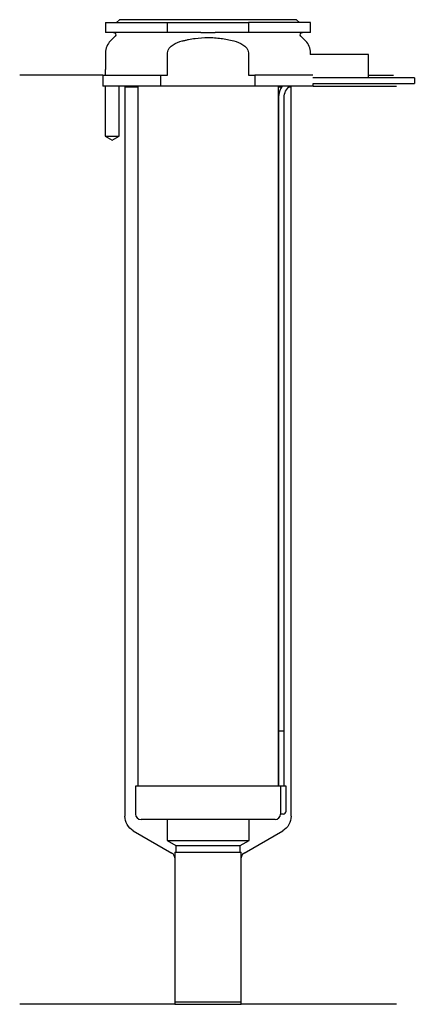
# Model space of a CAD drawing. Header units: millimetres. Extents: x 24 to 95, y 107 to 284.
import ezdxf

# ---------------------------------------------------------------- set-up
doc = ezdxf.new("R2010")
doc.units = ezdxf.units.MM
for name, color, linetype in [('201', 7, 'Continuous'), ('30', 7, 'Continuous'), ('32', 7, 'Continuous')]:
    doc.layers.add(name, color=color, linetype=linetype)

msp = doc.modelspace()

# ---------------------------------------------------------------- linework, layer by layer
at = {"layer": '201', "color": 113}
for p, q in [((38.53, 274.31), (23.53, 274.31)), ((38.53, 274.31), (38.53, 272.31)), ((86.53, 274.31), (90.99, 274.31)), ((38.98, 272.31), (38.98, 263.31)), ((41.48, 263.31), (41.48, 272.31)), ((42.43, 272.31), (42.53, 272.21)), ((42.53, 272.21), (44.83, 272.21)), ((42.53, 272.21), (42.53, 140.6)), ((70.23, 272.21), (70.84, 272.21)), ((72.15, 272.21), (72.53, 272.21)), ((72.53, 272.21), (72.63, 272.31)), ((72.53, 140.6), (72.53, 272.21)), ((76.53, 272.31), (91.53, 272.31)), ((38.98, 263.31), (40.23, 262.59)), ((40.23, 262.59), (41.48, 263.31)), ((44.03, 138), (51.02, 133.97)), ((64.03, 133.97), (71.03, 138)), ((51.52, 133.1), (51.52, 106.68)), ((63.53, 106.68), (63.53, 133.1)), ((51.52, 106.68), (23.53, 106.68)), ((51.52, 106.68), (63.53, 106.68)), ((91.53, 106.68), (63.53, 106.68))]:
    msp.add_line(p, q, dxfattribs=at)
at = {"layer": '201', "color": 113, "extrusion": (0, 0, -1)}
for centre, start, end in [((-45.53, 140.6), 300, 360), ((-69.53, 140.6), 180, 240)]:
    msp.add_arc(centre, 3, start, end, dxfattribs=at)
at = {"layer": '201', "color": 113}
for centre, start, end in [((50.52, 133.1), 0, 60), ((64.53, 133.1), 120, 180)]:
    msp.add_arc(centre, 1, start, end, dxfattribs=at)
at = {"layer": '30', "color": 113}
for p, q in [((41.53, 284.31), (41.03, 283.81)), ((73.53, 284.31), (41.53, 284.31)), ((74.03, 283.81), (73.53, 284.31)), ((39.03, 283.81), (39.03, 282.01)), ((39.03, 283.81), (50.23, 283.81)), ((50.23, 283.81), (64.82, 283.81)), ((50.23, 282.01), (50.23, 283.81)), ((76.03, 283.81), (64.82, 283.81)), ((64.82, 283.81), (64.82, 282.01)), ((76.03, 282.01), (76.03, 283.81)), ((50.23, 282.01), (39.03, 282.01)), ((40.76, 281.33), (39.9, 280.48)), ((56.22, 282.01), (50.23, 282.01)), ((64.82, 282.01), (58.83, 282.01)), ((76.03, 282.01), (64.82, 282.01)), ((75.15, 280.48), (74.29, 281.33)), ((39.03, 278.35), (39.03, 275.31)), ((50.23, 274.31), (50.23, 278.35)), ((64.82, 278.35), (64.82, 274.31)), ((76.03, 278.01), (76.03, 278.35)), ((38.53, 274.31), (49.04, 274.31)), ((38.53, 274.31), (38.53, 272.31)), ((38.98, 275.31), (38.98, 274.31)), ((38.98, 275.31), (39.03, 275.31)), ((49.04, 274.31), (50.23, 274.31)), ((49.04, 272.31), (49.04, 274.31)), ((64.82, 274.31), (66.01, 274.31)), ((76.48, 274.31), (66.01, 274.31)), ((66.01, 274.31), (66.01, 272.31)), ((94.78, 273.81), (86.53, 273.81)), ((94.78, 273.81), (94.78, 272.81)), ((49.04, 272.31), (38.53, 272.31)), ((38.98, 272.31), (38.98, 263.31)), ((41.48, 263.31), (41.48, 272.31)), ((44.83, 272.31), (44.83, 146.01)), ((66.01, 272.31), (49.04, 272.31)), ((76.53, 272.31), (66.01, 272.31)), ((70.23, 146.01), (70.23, 272.31)), ((76.53, 272.81), (94.78, 272.81)), ((76.53, 272.31), (76.53, 272.81)), ((70.28, 270.31), (70.28, 156.01)), ((71.28, 156.01), (71.28, 270.31)), ((38.98, 263.31), (41.48, 263.31)), ((70.28, 156.01), (71.28, 156.01)), ((70.28, 156.01), (70.28, 146.01)), ((70.28, 156.01), (71.28, 156.01)), ((71.28, 146.01), (71.28, 156.01)), ((44.43, 146.01), (44.43, 141.01)), ((70.6, 146.01), (44.43, 146.01)), ((70.6, 146.01), (70.6, 141.51)), ((71.63, 146.01), (70.6, 146.01)), ((71.63, 141.51), (71.63, 146.01)), ((71.13, 141.01), (70.62, 141.01)), ((69.63, 140.01), (45.43, 140.01)), ((50.13, 140.01), (50.13, 136.23)), ((64.93, 136.23), (64.93, 140.01)), ((50.13, 136.23), (64.93, 136.23)), ((50.13, 136.23), (51.72, 135.31)), ((51.72, 135.31), (63.33, 135.31)), ((51.72, 135.31), (51.72, 134.11)), ((63.33, 135.31), (64.93, 136.23)), ((63.33, 134.11), (63.33, 135.31)), ((51.52, 134.11), (63.53, 134.11)), ((51.52, 134.11), (51.52, 107.11)), ((63.53, 107.11), (63.53, 134.11)), ((51.52, 107.11), (63.53, 107.11))]:
    msp.add_line(p, q, dxfattribs=at)
at = {"layer": '30', "color": 113, "extrusion": (0, 0, -1)}
for centre, radius, start, end in [((-40.48, 281.61), 0.4, 90, 225), ((-74.58, 281.61), 0.4, -45, 90), ((-73.78, 270.31), 2.5, 0, 53.1295)]:
    msp.add_arc(centre, radius, start, end, dxfattribs=at)
at = {"layer": '30', "color": 113}
for centre, radius, start, end in [((42.03, 278.35), 3, 135, 180), ((73.03, 278.35), 3, 0, 45), ((73.78, 270.31), 3.5, 145.1489, 180), ((45.43, 141.01), 1, 180, 270), ((69.63, 141.01), 1, -90, 0), ((71.13, 141.51), 0.5, -90, 0)]:
    msp.add_arc(centre, radius, start, end, dxfattribs=at)
for points, knots in [([(52.89, 280.48), (53.08, 280.53), (53.27, 280.57), (53.65, 280.66), (53.84, 280.7), (54.42, 280.82), (54.8, 280.89), (55.96, 281.04), (56.74, 281.1), (57.72, 281.1), (57.92, 281.09), (58.31, 281.08), (58.51, 281.07), (59.1, 281.03), (59.49, 280.99), (60.65, 280.83), (61.41, 280.67), (62.16, 280.48)], [0, 0, 0, 0, 0.0625, 0.0625, 0.125, 0.125, 0.25, 0.25, 0.5, 0.5, 0.5625, 0.5625, 0.625, 0.625, 0.75, 0.75, 1, 1, 1, 1]), ([(56.22, 282.01), (56.65, 282.01), (57.08, 282.01), (57.54, 282.01), (57.57, 282.01), (57.62, 282.01), (57.7, 282.01), (57.9, 282.01), (58.06, 282.01), (58.39, 282.01), (58.61, 282.01), (58.83, 282.01)], [0, 0, 0, 0, 0.5, 0.5, 0.53125, 0.53125, 0.5625, 0.625, 0.75, 0.75, 1, 1, 1, 1]), ([(50.23, 278.35), (50.23, 278.96), (50.71, 279.47), (51.73, 280.12), (52.31, 280.32), (52.89, 280.48)], [0, 0, 0, 0, 0.5, 0.5, 1, 1, 1, 1]), ([(62.16, 280.48), (62.75, 280.32), (63.31, 280.12), (64.34, 279.47), (64.82, 278.97), (64.82, 278.35)], [0, 0, 0, 0, 0.5, 0.5, 1, 1, 1, 1]), ([(70.6, 141.51), (70.6, 141.46), (70.6, 141.4), (70.6, 141.3), (70.6, 141.25), (70.61, 141.16), (70.61, 141.12), (70.61, 141.06), (70.62, 141.04), (70.62, 141.03), (70.62, 141.02), (70.62, 141.01)], [0, 0, 0, 0, 0.208202, 0.208202, 0.416635, 0.416635, 0.625338, 0.625338, 0.835614, 0.835614, 1, 1, 1, 1])]:
    msp.add_open_spline(points, degree=3, knots=knots, dxfattribs=at)
at = {"layer": '32', "color": 113}
for p, q in [((86.53, 278.01), (75.98, 278.01)), ((86.53, 273.81), (86.53, 278.01)), ((86.53, 273.81), (76.48, 273.81))]:
    msp.add_line(p, q, dxfattribs=at)

doc.saveas('drawing.dxf')
